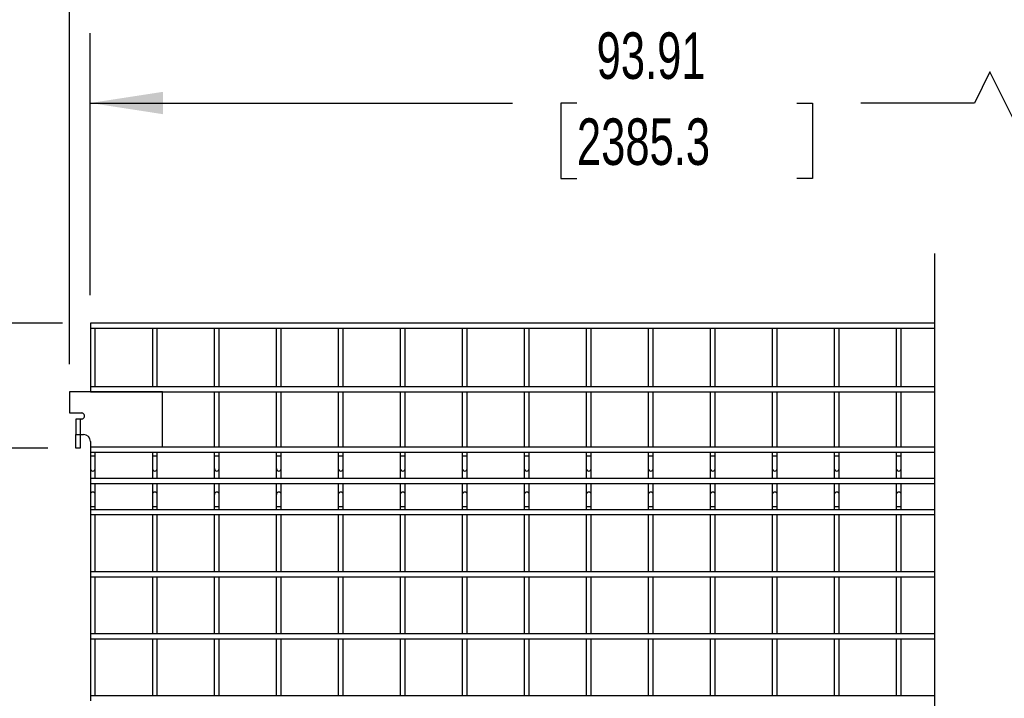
# Model space of a CAD drawing. Header units: inches. Extents: x 0.2 to 10.8, y 0.2 to 8.2.
# Tile 4 of 56: x 2 to 3.8, y 4.3 to 5.6. Entities that reach past the tile are written whole.
import ezdxf

# ---------------------------------------------------------------- set-up
doc = ezdxf.new("R2010")
doc.units = ezdxf.units.IN
doc.header["$MEASUREMENT"] = 0
doc.layers.add('DIMENSIONS', color=140, linetype='Continuous', lineweight=25)
doc.styles.add('SLDTEXTSTYLE0', font='TXT', dxfattribs={"width": 0.7})
doc.dimstyles.new('SLDDIMSTYLE1', dxfattribs={"dimtxt": 0.084961, "dimasz": 0.13, "dimexe": 0, "dimexo": 0.0625, "dimgap": 0.02124, "dimtad": 0, "dimtih": 1, "dimtoh": 1, "dimlfac": 18, "dimrnd": 1e-09, "dimzin": 12, "dimdsep": 46, "dimtxsty": 'SLDTEXTSTYLE0', "dimsah": 1, "dimcen": 0.09, "dimadec": 0, "dimazin": 3, "dimtfac": 1, "dimtofl": 0, "dimtmove": 0, "dimatfit": 3, "dimfxl": 0, "dimfrac": 2, "dimtolj": 1, "dimtzin": 12, "dimarcsym": 0})

# ---------------------------------------------------------------- blocks, each defined once
blk = doc.blocks.new('_D_2')
at = {"layer": 'DIMENSIONS'}
for p, q in [((2.0653, 4.7947), (1.1516, 4.7947)), ((1.2766, 4.7947), (1.2766, 3.5073)), ((1.0797, 3.3533), (1.0511, 3.3533)), ((1.0511, 3.3533), (1.0511, 3.2182)), ((1.4735, 3.3533), (1.502, 3.3533)), ((1.502, 3.3533), (1.502, 3.2182)), ((1.0511, 3.2182), (1.0797, 3.2182)), ((1.502, 3.2182), (1.4735, 3.2182)), ((1.2766, 1.3589), (1.2766, 3.1992)), ((2.0912, 1.3589), (1.1516, 1.3589))]:
    blk.add_line(p, q, dxfattribs=at)
for points in [[(1.2766, 4.7947), (1.2566, 4.6647), (1.2966, 4.6647)], [(1.2766, 1.3589), (1.2966, 1.4889), (1.2566, 1.4889)]]:
    blk.add_solid(points, dxfattribs=at)
at = {"layer": 'DIMENSIONS', "char_height": 0.08333, "attachment_point": 1, "style": 'SLDTEXTSTYLE0'}
for s, insert in [('61.84', (1.115, 3.4797)), ('1570.8', (1.0797, 3.3257))]:
    blk.add_mtext(s, dxfattribs=dict(at, insert=insert))
blk = doc.blocks.new('_D_3')
at = {"layer": 'DIMENSIONS'}
for p, q in [((2.0912, 5.0186), (0.7365, 5.0186)), ((0.8615, 5.0186), (0.8615, 3.8991)), ((0.6646, 3.7451), (0.6361, 3.7451)), ((0.6361, 3.7451), (0.6361, 3.61)), ((1.0584, 3.7451), (1.0869, 3.7451)), ((1.0869, 3.7451), (1.0869, 3.61)), ((0.6361, 3.61), (0.6646, 3.61)), ((1.0869, 3.61), (1.0584, 3.61)), ((0.8615, 1.3589), (0.8615, 3.591)), ((2.0912, 1.3589), (0.7365, 1.3589))]:
    blk.add_line(p, q, dxfattribs=at)
for points in [[(0.8615, 5.0186), (0.8415, 4.8886), (0.8815, 4.8886)], [(0.8615, 1.3589), (0.8815, 1.4889), (0.8415, 1.4889)]]:
    blk.add_solid(points, dxfattribs=at)
at = {"layer": 'DIMENSIONS', "char_height": 0.08333, "attachment_point": 1, "style": 'SLDTEXTSTYLE0'}
for s, insert in [('65.88', (0.6999, 3.8715)), ('1673.2', (0.6646, 3.7175))]:
    blk.add_mtext(s, dxfattribs=dict(at, insert=insert))
blk = doc.blocks.new('_D_4')
at = {"layer": 'DIMENSIONS'}
for p, q in [((2.1412, 5.0686), (2.1412, 5.5379)), ((5.3009, 5.0686), (5.3009, 5.5379)), ((3.7534, 5.4685), (3.7256, 5.4129)), ((3.8089, 5.3574), (3.7534, 5.4685)), ((2.1412, 5.4129), (2.8981, 5.4129)), ((3.0133, 5.4129), (2.9847, 5.4129)), ((2.9847, 5.4129), (2.9847, 5.2779)), ((3.4071, 5.4129), (3.4356, 5.4129)), ((3.4356, 5.4129), (3.4356, 5.2779)), ((3.7256, 5.4129), (3.5222, 5.4129)), ((3.8367, 5.4129), (3.8089, 5.3574)), ((5.3009, 5.4129), (3.8367, 5.4129)), ((2.9847, 5.2779), (3.0133, 5.2779)), ((3.4356, 5.2779), (3.4071, 5.2779))]:
    blk.add_line(p, q, dxfattribs=at)
for points in [[(2.1412, 5.4129), (2.2712, 5.3929), (2.2712, 5.4329)], [(5.3009, 5.4129), (5.1709, 5.4329), (5.1709, 5.3929)]]:
    blk.add_solid(points, dxfattribs=at)
at = {"layer": 'DIMENSIONS', "char_height": 0.08333, "attachment_point": 1, "style": 'SLDTEXTSTYLE0'}
for s, insert in [('93.91', (3.0486, 5.5394)), ('2385.3', (3.0133, 5.3853))]:
    blk.add_mtext(s, dxfattribs=dict(at, insert=insert))
blk = doc.blocks.new('_D_5')
at = {"layer": 'DIMENSIONS'}
for p, q in [((2.104, 4.9454), (2.104, 5.9114)), ((5.3381, 4.9454), (5.3381, 5.9114)), ((3.8023, 5.8419), (3.7467, 5.7308)), ((3.8301, 5.7864), (3.8023, 5.8419)), ((2.104, 5.7864), (2.8981, 5.7864)), ((3.0133, 5.7864), (2.9847, 5.7864)), ((2.9847, 5.7864), (2.9847, 5.6514)), ((3.4071, 5.7864), (3.4356, 5.7864)), ((3.4356, 5.7864), (3.4356, 5.6514)), ((3.7189, 5.7864), (3.5222, 5.7864)), ((3.7467, 5.7308), (3.7189, 5.7864)), ((5.3381, 5.7864), (3.8301, 5.7864)), ((2.9847, 5.6514), (3.0133, 5.6514)), ((3.4356, 5.6514), (3.4071, 5.6514))]:
    blk.add_line(p, q, dxfattribs=at)
for points in [[(2.104, 5.7864), (2.234, 5.7664), (2.234, 5.8064)], [(5.3381, 5.7864), (5.2081, 5.8064), (5.2081, 5.7664)]]:
    blk.add_solid(points, dxfattribs=at)
at = {"layer": 'DIMENSIONS', "char_height": 0.08333, "attachment_point": 1, "style": 'SLDTEXTSTYLE0'}
for s, insert in [('95.25', (3.0486, 5.9128)), ('2419.3', (3.0133, 5.7588))]:
    blk.add_mtext(s, dxfattribs=dict(at, insert=insert))

msp = doc.modelspace()

# ---------------------------------------------------------------- linework, layer by layer
for p, q in [((3.65421, 5.01864), (2.14121, 5.01864)), ((2.14121, 5.01864), (2.14121, 5.00975)), ((2.14121, 5.00975), (2.14121, 4.90475)), ((2.14121, 5.00975), (3.65421, 5.00975)), ((2.1501, 4.90475), (2.1501, 5.00975)), ((2.25232, 5.00975), (2.25232, 4.90475)), ((2.26121, 4.90475), (2.26121, 5.00975)), ((2.36343, 5.00975), (2.36343, 4.90475)), ((2.37232, 4.90475), (2.37232, 5.00975)), ((2.47454, 5.00975), (2.47454, 4.90475)), ((2.48343, 4.90475), (2.48343, 5.00975)), ((2.58565, 5.00975), (2.58565, 4.90475)), ((2.59454, 4.90475), (2.59454, 5.00975)), ((2.69676, 5.00975), (2.69676, 4.90475)), ((2.70565, 4.90475), (2.70565, 5.00975)), ((2.80788, 5.00975), (2.80788, 4.90475)), ((2.81676, 4.90475), (2.81676, 5.00975)), ((2.91899, 5.00975), (2.91899, 4.90475)), ((2.92788, 4.90475), (2.92788, 5.00975)), ((3.0301, 5.00975), (3.0301, 4.90475)), ((3.03899, 4.90475), (3.03899, 5.00975)), ((3.14121, 5.00975), (3.14121, 4.90475)), ((3.1501, 4.90475), (3.1501, 5.00975)), ((3.25232, 5.00975), (3.25232, 4.90475)), ((3.26121, 4.90475), (3.26121, 5.00975)), ((3.36343, 5.00975), (3.36343, 4.90475)), ((3.37232, 4.90475), (3.37232, 5.00975)), ((3.47454, 5.00975), (3.47454, 4.90475)), ((3.48343, 4.90475), (3.48343, 5.00975)), ((3.58565, 5.00975), (3.58565, 4.90475)), ((3.59454, 4.90475), (3.59454, 5.00975)), ((2.10404, 4.89538), (2.10404, 4.85788)), ((2.27071, 4.89538), (2.10404, 4.89538)), ((3.65421, 4.90475), (2.14121, 4.90475)), ((2.14121, 4.90475), (2.14121, 4.89587)), ((2.14121, 4.89587), (2.14121, 4.89538)), ((2.14121, 4.89587), (3.65421, 4.89587)), ((2.1501, 4.89538), (2.1501, 4.89587)), ((2.25232, 4.89587), (2.25232, 4.89538)), ((2.26121, 4.89538), (2.26121, 4.89587)), ((2.27071, 4.79732), (2.27071, 4.89538)), ((2.36343, 4.89587), (2.36343, 4.79642)), ((2.37232, 4.79642), (2.37232, 4.89587)), ((2.47454, 4.89587), (2.47454, 4.79642)), ((2.48343, 4.79642), (2.48343, 4.89587)), ((2.58565, 4.89587), (2.58565, 4.79642)), ((2.59454, 4.79642), (2.59454, 4.89587)), ((2.69676, 4.89587), (2.69676, 4.79642)), ((2.70565, 4.79642), (2.70565, 4.89587)), ((2.80788, 4.89587), (2.80788, 4.79642)), ((2.81676, 4.79642), (2.81676, 4.89587)), ((2.91899, 4.89587), (2.91899, 4.79642)), ((2.92788, 4.79642), (2.92788, 4.89587)), ((3.0301, 4.89587), (3.0301, 4.79642)), ((3.03899, 4.79642), (3.03899, 4.89587)), ((3.14121, 4.89587), (3.14121, 4.79642)), ((3.1501, 4.79642), (3.1501, 4.89587)), ((3.25232, 4.89587), (3.25232, 4.79642)), ((3.26121, 4.79642), (3.26121, 4.89587)), ((3.36343, 4.89587), (3.36343, 4.79642)), ((3.37232, 4.79642), (3.37232, 4.89587)), ((3.47454, 4.89587), (3.47454, 4.79642)), ((3.48343, 4.79642), (3.48343, 4.89587)), ((3.58565, 4.89587), (3.58565, 4.79642)), ((3.59454, 4.79642), (3.59454, 4.89587)), ((2.10404, 4.85788), (2.1251, 4.85788)), ((2.11526, 4.84677), (2.11526, 4.81899)), ((2.12271, 4.84677), (2.11526, 4.84677)), ((2.12271, 4.84677), (2.12271, 4.81899)), ((2.1251, 4.84677), (2.12271, 4.84677)), ((2.11526, 4.81899), (2.12271, 4.81899)), ((2.11526, 4.79466), (2.11526, 4.81899)), ((2.12271, 4.81899), (2.1291, 4.81899)), ((2.12271, 4.81899), (2.12271, 4.79466)), ((2.14121, 4.80688), (2.14121, 4.79732)), ((2.12271, 4.79466), (2.11526, 4.79466)), ((2.14121, 4.79732), (2.14121, 4.79642)), ((2.14121, 4.79732), (2.27071, 4.79732)), ((3.65421, 4.79642), (2.14121, 4.79642)), ((2.14121, 4.79642), (2.14121, 4.78753)), ((2.14121, 4.78753), (2.14121, 4.78009)), ((2.14121, 4.78753), (3.65421, 4.78753)), ((2.1501, 4.79642), (2.1501, 4.79732)), ((2.1501, 4.78009), (2.1501, 4.78753)), ((2.25232, 4.79732), (2.25232, 4.79642)), ((2.25232, 4.78753), (2.25232, 4.78009)), ((2.26121, 4.79642), (2.26121, 4.79732)), ((2.26121, 4.78009), (2.26121, 4.78753)), ((2.36343, 4.78753), (2.36343, 4.78009)), ((2.37232, 4.78009), (2.37232, 4.78753)), ((2.47454, 4.78753), (2.47454, 4.78009)), ((2.48343, 4.78009), (2.48343, 4.78753)), ((2.58565, 4.78753), (2.58565, 4.78009)), ((2.59454, 4.78009), (2.59454, 4.78753)), ((2.69676, 4.78753), (2.69676, 4.78009)), ((2.70565, 4.78009), (2.70565, 4.78753)), ((2.80788, 4.78753), (2.80788, 4.78009)), ((2.81676, 4.78009), (2.81676, 4.78753)), ((2.91899, 4.78753), (2.91899, 4.78009)), ((2.92788, 4.78009), (2.92788, 4.78753)), ((3.0301, 4.78753), (3.0301, 4.78009)), ((3.03899, 4.78009), (3.03899, 4.78753)), ((3.14121, 4.78753), (3.14121, 4.78009)), ((3.1501, 4.78009), (3.1501, 4.78753)), ((3.25232, 4.78753), (3.25232, 4.78009)), ((3.26121, 4.78009), (3.26121, 4.78753)), ((3.36343, 4.78753), (3.36343, 4.78009)), ((3.37232, 4.78009), (3.37232, 4.78753)), ((3.47454, 4.78753), (3.47454, 4.78009)), ((3.48343, 4.78009), (3.48343, 4.78753)), ((3.58565, 4.78753), (3.58565, 4.78009)), ((3.59454, 4.78009), (3.59454, 4.78753)), ((2.14121, 4.78009), (2.14121, 4.75814)), ((2.14565, 4.78009), (2.14121, 4.78009)), ((2.1501, 4.78009), (2.14565, 4.78009)), ((2.1501, 4.75814), (2.1501, 4.78009)), ((2.25232, 4.78009), (2.25232, 4.75814)), ((2.25676, 4.78009), (2.25232, 4.78009)), ((2.26121, 4.78009), (2.25676, 4.78009)), ((2.26121, 4.75814), (2.26121, 4.78009)), ((2.36343, 4.78009), (2.36343, 4.75814)), ((2.36788, 4.78009), (2.36343, 4.78009)), ((2.37232, 4.78009), (2.36788, 4.78009)), ((2.37232, 4.75814), (2.37232, 4.78009)), ((2.47454, 4.78009), (2.47454, 4.75814)), ((2.47899, 4.78009), (2.47454, 4.78009)), ((2.48343, 4.78009), (2.47899, 4.78009)), ((2.48343, 4.75814), (2.48343, 4.78009)), ((2.58565, 4.78009), (2.58565, 4.75814)), ((2.5901, 4.78009), (2.58565, 4.78009)), ((2.59454, 4.78009), (2.5901, 4.78009)), ((2.59454, 4.75814), (2.59454, 4.78009)), ((2.69676, 4.78009), (2.69676, 4.75814)), ((2.70121, 4.78009), (2.69676, 4.78009)), ((2.70565, 4.78009), (2.70121, 4.78009)), ((2.70565, 4.75814), (2.70565, 4.78009)), ((2.80788, 4.78009), (2.80788, 4.75814)), ((2.81232, 4.78009), (2.80788, 4.78009)), ((2.81676, 4.78009), (2.81232, 4.78009)), ((2.81676, 4.75814), (2.81676, 4.78009)), ((2.91899, 4.78009), (2.91899, 4.75814)), ((2.92343, 4.78009), (2.91899, 4.78009)), ((2.92788, 4.78009), (2.92343, 4.78009)), ((2.92788, 4.75814), (2.92788, 4.78009)), ((3.0301, 4.78009), (3.0301, 4.75814)), ((3.03454, 4.78009), (3.0301, 4.78009)), ((3.03899, 4.78009), (3.03454, 4.78009)), ((3.03899, 4.75814), (3.03899, 4.78009)), ((3.14121, 4.78009), (3.14121, 4.75814)), ((3.14565, 4.78009), (3.14121, 4.78009)), ((3.1501, 4.78009), (3.14565, 4.78009)), ((3.1501, 4.75814), (3.1501, 4.78009)), ((3.25232, 4.78009), (3.25232, 4.75814)), ((3.25676, 4.78009), (3.25232, 4.78009)), ((3.26121, 4.78009), (3.25676, 4.78009)), ((3.26121, 4.75814), (3.26121, 4.78009)), ((3.36343, 4.78009), (3.36343, 4.75814)), ((3.36788, 4.78009), (3.36343, 4.78009)), ((3.37232, 4.78009), (3.36788, 4.78009)), ((3.37232, 4.75814), (3.37232, 4.78009)), ((3.47454, 4.78009), (3.47454, 4.75814)), ((3.47899, 4.78009), (3.47454, 4.78009)), ((3.48343, 4.78009), (3.47899, 4.78009)), ((3.48343, 4.75814), (3.48343, 4.78009)), ((3.58565, 4.78009), (3.58565, 4.75814)), ((3.5901, 4.78009), (3.58565, 4.78009)), ((3.59454, 4.78009), (3.5901, 4.78009)), ((3.59454, 4.75814), (3.59454, 4.78009)), ((2.14121, 4.75814), (2.14121, 4.74047)), ((2.1501, 4.74047), (2.1501, 4.75814)), ((2.25232, 4.75814), (2.25232, 4.74047)), ((2.26121, 4.74047), (2.26121, 4.75814)), ((2.36343, 4.75814), (2.36343, 4.74047)), ((2.37232, 4.74047), (2.37232, 4.75814)), ((2.47454, 4.75814), (2.47454, 4.74047)), ((2.48343, 4.74047), (2.48343, 4.75814)), ((2.58565, 4.75814), (2.58565, 4.74047)), ((2.59454, 4.74047), (2.59454, 4.75814)), ((2.69676, 4.75814), (2.69676, 4.74047)), ((2.70565, 4.74047), (2.70565, 4.75814)), ((2.80788, 4.75814), (2.80788, 4.74047)), ((2.81676, 4.74047), (2.81676, 4.75814)), ((2.91899, 4.75814), (2.91899, 4.74047)), ((2.92788, 4.74047), (2.92788, 4.75814)), ((3.0301, 4.75814), (3.0301, 4.74047)), ((3.03899, 4.74047), (3.03899, 4.75814)), ((3.14121, 4.75814), (3.14121, 4.74047)), ((3.1501, 4.74047), (3.1501, 4.75814)), ((3.25232, 4.75814), (3.25232, 4.74047)), ((3.26121, 4.74047), (3.26121, 4.75814)), ((3.36343, 4.75814), (3.36343, 4.74047)), ((3.37232, 4.74047), (3.37232, 4.75814)), ((3.47454, 4.75814), (3.47454, 4.74047)), ((3.48343, 4.74047), (3.48343, 4.75814)), ((3.58565, 4.75814), (3.58565, 4.74047)), ((3.59454, 4.74047), (3.59454, 4.75814)), ((3.65421, 4.74047), (2.14121, 4.74047)), ((2.14121, 4.74047), (2.14121, 4.73158)), ((2.14121, 4.73158), (2.14121, 4.71164)), ((2.14121, 4.73158), (3.65421, 4.73158)), ((2.1501, 4.71164), (2.1501, 4.73158)), ((2.25232, 4.73158), (2.25232, 4.71164)), ((2.26121, 4.71164), (2.26121, 4.73158)), ((2.36343, 4.73158), (2.36343, 4.71164)), ((2.37232, 4.71164), (2.37232, 4.73158)), ((2.47454, 4.73158), (2.47454, 4.71164)), ((2.48343, 4.71164), (2.48343, 4.73158)), ((2.58565, 4.73158), (2.58565, 4.71164)), ((2.59454, 4.71164), (2.59454, 4.73158)), ((2.69676, 4.73158), (2.69676, 4.71164)), ((2.70565, 4.71164), (2.70565, 4.73158)), ((2.80788, 4.73158), (2.80788, 4.71164)), ((2.81676, 4.71164), (2.81676, 4.73158)), ((2.91899, 4.73158), (2.91899, 4.71164)), ((2.92788, 4.71164), (2.92788, 4.73158)), ((3.0301, 4.73158), (3.0301, 4.71164)), ((3.03899, 4.71164), (3.03899, 4.73158)), ((3.14121, 4.73158), (3.14121, 4.71164)), ((3.1501, 4.71164), (3.1501, 4.73158)), ((3.25232, 4.73158), (3.25232, 4.71164)), ((3.26121, 4.71164), (3.26121, 4.73158)), ((3.36343, 4.73158), (3.36343, 4.71164)), ((3.37232, 4.71164), (3.37232, 4.73158)), ((3.47454, 4.73158), (3.47454, 4.71164)), ((3.48343, 4.71164), (3.48343, 4.73158)), ((3.58565, 4.73158), (3.58565, 4.71164)), ((3.59454, 4.71164), (3.59454, 4.73158)), ((2.14121, 4.71164), (2.14121, 4.6897)), ((2.1501, 4.6897), (2.1501, 4.71164)), ((2.25232, 4.71164), (2.25232, 4.6897)), ((2.26121, 4.6897), (2.26121, 4.71164)), ((2.36343, 4.71164), (2.36343, 4.6897)), ((2.37232, 4.6897), (2.37232, 4.71164)), ((2.47454, 4.71164), (2.47454, 4.6897)), ((2.48343, 4.6897), (2.48343, 4.71164)), ((2.58565, 4.71164), (2.58565, 4.6897)), ((2.59454, 4.6897), (2.59454, 4.71164)), ((2.69676, 4.71164), (2.69676, 4.6897)), ((2.70565, 4.6897), (2.70565, 4.71164)), ((2.80788, 4.71164), (2.80788, 4.6897)), ((2.81676, 4.6897), (2.81676, 4.71164)), ((2.91899, 4.71164), (2.91899, 4.6897)), ((2.92788, 4.6897), (2.92788, 4.71164)), ((3.0301, 4.71164), (3.0301, 4.6897)), ((3.03899, 4.6897), (3.03899, 4.71164)), ((3.14121, 4.71164), (3.14121, 4.6897)), ((3.1501, 4.6897), (3.1501, 4.71164)), ((3.25232, 4.71164), (3.25232, 4.6897)), ((3.26121, 4.6897), (3.26121, 4.71164)), ((3.36343, 4.71164), (3.36343, 4.6897)), ((3.37232, 4.6897), (3.37232, 4.71164)), ((3.47454, 4.71164), (3.47454, 4.6897)), ((3.48343, 4.6897), (3.48343, 4.71164)), ((3.58565, 4.71164), (3.58565, 4.6897)), ((3.59454, 4.6897), (3.59454, 4.71164)), ((2.14121, 4.6897), (2.14121, 4.68451)), ((2.1501, 4.6897), (2.14121, 4.6897)), ((3.65421, 4.68451), (2.14121, 4.68451)), ((2.14121, 4.68451), (2.14121, 4.67562)), ((2.1501, 4.68451), (2.1501, 4.6897)), ((2.25232, 4.6897), (2.25232, 4.68451)), ((2.26121, 4.6897), (2.25232, 4.6897)), ((2.26121, 4.68451), (2.26121, 4.6897)), ((2.36343, 4.6897), (2.36343, 4.68451)), ((2.37232, 4.6897), (2.36343, 4.6897)), ((2.37232, 4.68451), (2.37232, 4.6897)), ((2.47454, 4.6897), (2.47454, 4.68451)), ((2.48343, 4.6897), (2.47454, 4.6897)), ((2.48343, 4.68451), (2.48343, 4.6897)), ((2.58565, 4.6897), (2.58565, 4.68451)), ((2.59454, 4.6897), (2.58565, 4.6897)), ((2.59454, 4.68451), (2.59454, 4.6897)), ((2.69676, 4.6897), (2.69676, 4.68451)), ((2.70565, 4.6897), (2.69676, 4.6897)), ((2.70565, 4.68451), (2.70565, 4.6897)), ((2.80788, 4.6897), (2.80788, 4.68451)), ((2.81676, 4.6897), (2.80788, 4.6897)), ((2.81676, 4.68451), (2.81676, 4.6897)), ((2.91899, 4.6897), (2.91899, 4.68451)), ((2.92788, 4.6897), (2.91899, 4.6897)), ((2.92788, 4.68451), (2.92788, 4.6897)), ((3.0301, 4.6897), (3.0301, 4.68451)), ((3.03899, 4.6897), (3.0301, 4.6897)), ((3.03899, 4.68451), (3.03899, 4.6897)), ((3.14121, 4.6897), (3.14121, 4.68451)), ((3.1501, 4.6897), (3.14121, 4.6897)), ((3.1501, 4.68451), (3.1501, 4.6897)), ((3.25232, 4.6897), (3.25232, 4.68451)), ((3.26121, 4.6897), (3.25232, 4.6897)), ((3.26121, 4.68451), (3.26121, 4.6897)), ((3.36343, 4.6897), (3.36343, 4.68451)), ((3.37232, 4.6897), (3.36343, 4.6897)), ((3.37232, 4.68451), (3.37232, 4.6897)), ((3.47454, 4.6897), (3.47454, 4.68451)), ((3.48343, 4.6897), (3.47454, 4.6897)), ((3.48343, 4.68451), (3.48343, 4.6897)), ((3.58565, 4.6897), (3.58565, 4.68451)), ((3.59454, 4.6897), (3.58565, 4.6897)), ((3.59454, 4.68451), (3.59454, 4.6897)), ((2.14121, 4.67562), (2.14121, 4.5734)), ((2.14121, 4.67562), (3.65421, 4.67562)), ((2.1501, 4.5734), (2.1501, 4.67562)), ((2.25232, 4.67562), (2.25232, 4.5734)), ((2.26121, 4.5734), (2.26121, 4.67562)), ((2.36343, 4.67562), (2.36343, 4.5734)), ((2.37232, 4.5734), (2.37232, 4.67562)), ((2.47454, 4.67562), (2.47454, 4.5734)), ((2.48343, 4.5734), (2.48343, 4.67562)), ((2.58565, 4.67562), (2.58565, 4.5734)), ((2.59454, 4.5734), (2.59454, 4.67562)), ((2.69676, 4.67562), (2.69676, 4.5734)), ((2.70565, 4.5734), (2.70565, 4.67562)), ((2.80788, 4.67562), (2.80788, 4.5734)), ((2.81676, 4.5734), (2.81676, 4.67562)), ((2.91899, 4.67562), (2.91899, 4.5734)), ((2.92788, 4.5734), (2.92788, 4.67562)), ((3.0301, 4.67562), (3.0301, 4.5734)), ((3.03899, 4.5734), (3.03899, 4.67562)), ((3.14121, 4.67562), (3.14121, 4.5734)), ((3.1501, 4.5734), (3.1501, 4.67562)), ((3.25232, 4.67562), (3.25232, 4.5734)), ((3.26121, 4.5734), (3.26121, 4.67562)), ((3.36343, 4.67562), (3.36343, 4.5734)), ((3.37232, 4.5734), (3.37232, 4.67562)), ((3.47454, 4.67562), (3.47454, 4.5734)), ((3.48343, 4.5734), (3.48343, 4.67562)), ((3.58565, 4.67562), (3.58565, 4.5734)), ((3.59454, 4.5734), (3.59454, 4.67562)), ((3.65421, 4.5734), (2.14121, 4.5734)), ((2.14121, 4.5734), (2.14121, 4.56451)), ((2.14121, 4.56451), (2.14121, 4.46229)), ((2.14121, 4.56451), (3.65421, 4.56451)), ((2.1501, 4.46229), (2.1501, 4.56451)), ((2.25232, 4.56451), (2.25232, 4.46229)), ((2.26121, 4.46229), (2.26121, 4.56451)), ((2.36343, 4.56451), (2.36343, 4.46229)), ((2.37232, 4.46229), (2.37232, 4.56451)), ((2.47454, 4.56451), (2.47454, 4.46229)), ((2.48343, 4.46229), (2.48343, 4.56451)), ((2.58565, 4.56451), (2.58565, 4.46229)), ((2.59454, 4.46229), (2.59454, 4.56451)), ((2.69676, 4.56451), (2.69676, 4.46229)), ((2.70565, 4.46229), (2.70565, 4.56451)), ((2.80788, 4.56451), (2.80788, 4.46229)), ((2.81676, 4.46229), (2.81676, 4.56451)), ((2.91899, 4.56451), (2.91899, 4.46229)), ((2.92788, 4.46229), (2.92788, 4.56451)), ((3.0301, 4.56451), (3.0301, 4.46229)), ((3.03899, 4.46229), (3.03899, 4.56451)), ((3.14121, 4.56451), (3.14121, 4.46229)), ((3.1501, 4.46229), (3.1501, 4.56451)), ((3.25232, 4.56451), (3.25232, 4.46229)), ((3.26121, 4.46229), (3.26121, 4.56451)), ((3.36343, 4.56451), (3.36343, 4.46229)), ((3.37232, 4.46229), (3.37232, 4.56451)), ((3.47454, 4.56451), (3.47454, 4.46229)), ((3.48343, 4.46229), (3.48343, 4.56451)), ((3.58565, 4.56451), (3.58565, 4.46229)), ((3.59454, 4.46229), (3.59454, 4.56451)), ((3.65421, 4.46229), (2.14121, 4.46229)), ((2.14121, 4.46229), (2.14121, 4.4534)), ((2.14121, 4.4534), (2.14121, 4.35118)), ((2.14121, 4.4534), (3.65421, 4.4534)), ((2.1501, 4.35118), (2.1501, 4.4534)), ((2.25232, 4.4534), (2.25232, 4.35118)), ((2.26121, 4.35118), (2.26121, 4.4534)), ((2.36343, 4.4534), (2.36343, 4.35118)), ((2.37232, 4.35118), (2.37232, 4.4534)), ((2.47454, 4.4534), (2.47454, 4.35118)), ((2.48343, 4.35118), (2.48343, 4.4534)), ((2.58565, 4.4534), (2.58565, 4.35118)), ((2.59454, 4.35118), (2.59454, 4.4534)), ((2.69676, 4.4534), (2.69676, 4.35118)), ((2.70565, 4.35118), (2.70565, 4.4534)), ((2.80788, 4.4534), (2.80788, 4.35118)), ((2.81676, 4.35118), (2.81676, 4.4534)), ((2.91899, 4.4534), (2.91899, 4.35118)), ((2.92788, 4.35118), (2.92788, 4.4534)), ((3.0301, 4.4534), (3.0301, 4.35118)), ((3.03899, 4.35118), (3.03899, 4.4534)), ((3.14121, 4.4534), (3.14121, 4.35118)), ((3.1501, 4.35118), (3.1501, 4.4534)), ((3.25232, 4.4534), (3.25232, 4.35118)), ((3.26121, 4.35118), (3.26121, 4.4534)), ((3.36343, 4.4534), (3.36343, 4.35118)), ((3.37232, 4.35118), (3.37232, 4.4534)), ((3.47454, 4.4534), (3.47454, 4.35118)), ((3.48343, 4.35118), (3.48343, 4.4534)), ((3.58565, 4.4534), (3.58565, 4.35118)), ((3.59454, 4.35118), (3.59454, 4.4534)), ((3.65421, 4.35118), (2.14121, 4.35118)), ((2.14121, 4.35118), (2.14121, 4.34229))]:
    msp.add_line(p, q)
for centre, radius, start, end in [((2.1251, 4.85232), 0.00556, 269.99731, 90.00269), ((2.1291, 4.80688), 0.01211, 0.00064, 89.99936), ((2.14565, 4.75814), 0.00444, 180, 0), ((2.25676, 4.75814), 0.00444, 180.00168, 359.99832), ((2.36788, 4.75814), 0.00444, 180, 0), ((2.47899, 4.75814), 0.00444, 180, 0), ((2.5901, 4.75814), 0.00444, 180.00084, 359.99916), ((2.70121, 4.75814), 0.00444, 180, 0), ((2.81232, 4.75814), 0.00444, 180.00084, 359.99916), ((2.92343, 4.75814), 0.00444, 180.00084, 359.99916), ((3.03454, 4.75814), 0.00444, 180.00084, 359.99916), ((3.14565, 4.75814), 0.00444, 180.00084, 359.99916), ((3.25676, 4.75814), 0.00444, 180, 0), ((3.36788, 4.75814), 0.00444, 180.00084, 359.99916), ((3.47899, 4.75814), 0.00444, 180, 0), ((3.5901, 4.75814), 0.00444, 180.00084, 359.99916), ((2.14565, 4.71164), 0.00444, 90.00106, 179.99726), ((2.14565, 4.71164), 0.00444, 359.997, 90.00132), ((2.25676, 4.71164), 0.00444, 90.00106, 179.99726), ((2.25676, 4.71164), 0.00444, 0.00274, 89.99894), ((2.36788, 4.71164), 0.00444, 89.99868, 180.003), ((2.36788, 4.71164), 0.00444, 0.00274, 89.99894), ((2.47899, 4.71164), 0.00444, 89.99868, 180.003), ((2.47899, 4.71164), 0.00444, 359.997, 90.00468), ((2.5901, 4.71164), 0.00444, 89.99987, 180.00013), ((2.5901, 4.71164), 0.00444, 359.99987, 90.00181), ((2.70121, 4.71164), 0.00444, 89.99987, 180.00013), ((2.70121, 4.71164), 0.00444, 359.99987, 90.00013), ((2.81232, 4.71164), 0.00444, 89.99819, 180.00013), ((2.81232, 4.71164), 0.00444, 359.99987, 90.00013), ((2.92343, 4.71164), 0.00444, 89.99987, 180.00013), ((2.92343, 4.71164), 0.00444, 0.00274, 89.99894), ((3.03454, 4.71164), 0.00444, 90.00106, 179.99726), ((3.03454, 4.71164), 0.00444, 359.99987, 90.00013), ((3.14565, 4.71164), 0.00444, 89.99987, 180.00013), ((3.14565, 4.71164), 0.00444, 359.99987, 90.00181), ((3.25676, 4.71164), 0.00444, 89.99987, 180.00013), ((3.25676, 4.71164), 0.00444, 359.99987, 90.00013), ((3.36788, 4.71164), 0.00444, 89.99819, 180.00013), ((3.36788, 4.71164), 0.00444, 359.99987, 90.00013), ((3.47899, 4.71164), 0.00444, 89.99987, 180.00013), ((3.47899, 4.71164), 0.00444, 359.99987, 90.00013), ((3.5901, 4.71164), 0.00444, 89.99819, 180.00013), ((3.5901, 4.71164), 0.00444, 359.99987, 90.00013)]:
    msp.add_arc(centre, radius, start, end)
at = {"layer": 'DIMENSIONS', "color": 140}
msp.add_line((3.65421, 5.14364), (3.65421, 3.22815), dxfattribs=at)

# ---------------------------------------------------------------- dimensions: what is measured, and where the dimension line sits
at = {"layer": 'DIMENSIONS'}
for base, p1, p2, text, picture, middle in [((5.33805, 5.78639), (2.10404, 4.89538), (5.33805, 4.89538), '95.25', '_D_5', (3.21018, 5.78639)), ((2.14121, 5.41293), (5.30089, 5.01864), (2.14121, 5.01864), '93.91', '_D_4', (3.21018, 5.41293))]:
    dim = msp.add_linear_dim(base=base, p1=p1, p2=p2, text=text, dimstyle='SLDDIMSTYLE1', dxfattribs=at)
    dim.commit()
    dim.dimension.update_dxf_attribs({"geometry": picture, "text_midpoint": middle, "dimtype": 160})
for base, p2, picture, middle in [((0.8615, 5.01864), (2.14121, 5.01864), '_D_3', (0.8615, 3.74506)), ((1.27659, 4.79466), (2.11526, 4.79466), '_D_2', (1.27659, 3.35326))]:
    dim = msp.add_linear_dim(base=base, p1=(2.14121, 1.35892), p2=p2, angle=90, dimstyle='SLDDIMSTYLE1', dxfattribs=at)
    dim.commit()
    dim.dimension.update_dxf_attribs({"geometry": picture, "text_midpoint": middle, "dimtype": 160})

doc.saveas('drawing.dxf')
